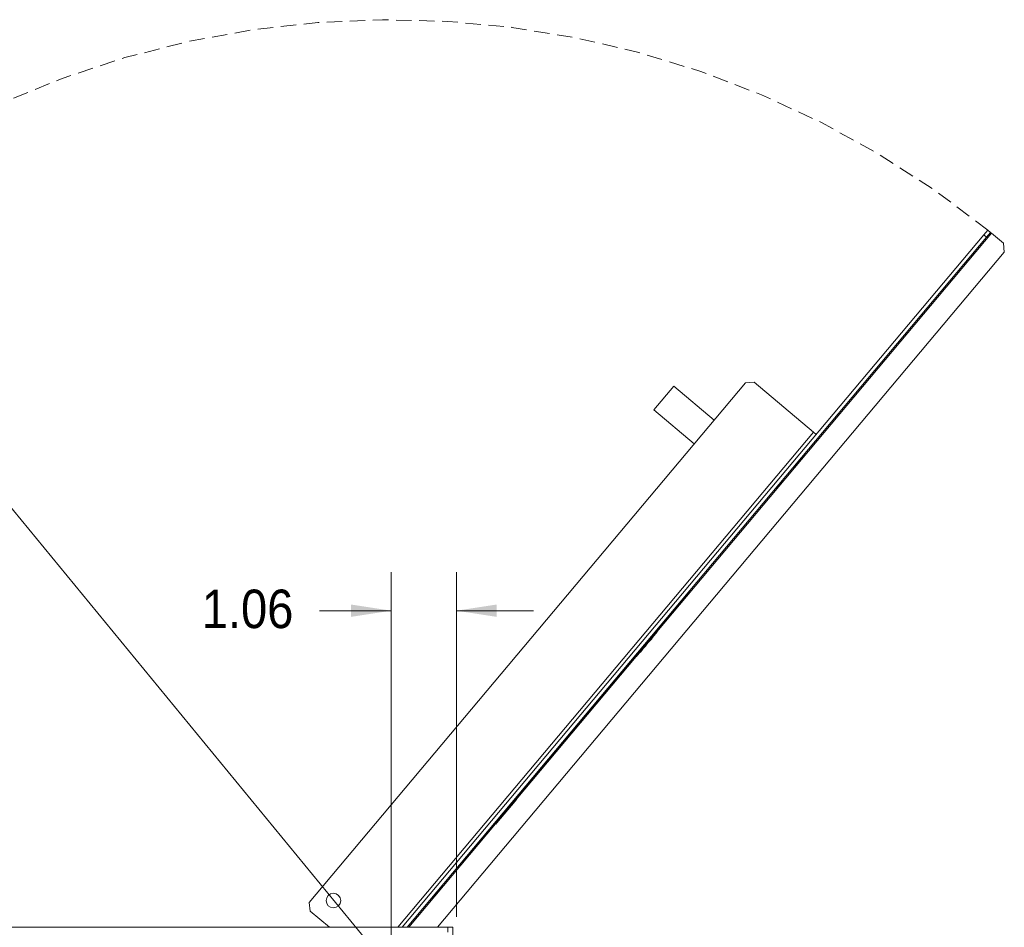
# Paper-space layout '2' of a CAD drawing. Header units: inches. Extents: x 1 to 109, y 1 to 85.
# Tile 17 of 66: x 50 to 66, y 29 to 43. Entities that reach past the tile are written whole.
import ezdxf

# ---------------------------------------------------------------- set-up
doc = ezdxf.new("R2010")
doc.units = ezdxf.units.IN
doc.header["$MEASUREMENT"] = 0
doc.linetypes.add('HIDDEN', pattern=[0.075, 0.05, -0.025])
doc.styles.add('SLDTEXTSTYLE0', font='GOTHIC.TTF', dxfattribs={"width": 0.913})
doc.dimstyles.new('SLDDIMSTYLE5', dxfattribs={"dimtxt": 0.625, "dimasz": 0.65, "dimexe": 0, "dimexo": 0.0625, "dimgap": 0.15625, "dimtad": 0, "dimtih": 1, "dimtoh": 1, "dimrnd": 1e-09, "dimzin": 12, "dimdsep": 46, "dimtxsty": 'SLDTEXTSTYLE0', "dimsah": 1, "dimcen": 0, "dimadec": 0, "dimazin": 3, "dimtfac": 1, "dimtofl": 0, "dimtmove": 0, "dimatfit": 3, "dimfxl": 1, "dimfrac": 2, "dimtolj": 1, "dimtzin": 12, "dimarcsym": 0})
doc.dimstyles.new('SLDDIMSTYLE6', dxfattribs={"dimtxt": 0.625, "dimasz": 0.65, "dimexe": 0, "dimexo": 0.0625, "dimgap": 0.15625, "dimtad": 0, "dimtih": 1, "dimtoh": 1, "dimrnd": 1e-09, "dimzin": 12, "dimdsep": 46, "dimtxsty": 'SLDTEXTSTYLE0', "dimsah": 1, "dimcen": 0.09, "dimadec": 0, "dimazin": 3, "dimtfac": 1, "dimtmove": 0, "dimatfit": 0, "dimfxl": 1, "dimfrac": 2, "dimtolj": 1, "dimtzin": 12, "dimarcsym": 0})

# ---------------------------------------------------------------- blocks, each defined once
blk = doc.blocks.new('_D_31')
at = {"color": 7, "linetype": 'Continuous', "lineweight": 0, "ltscale": 5}
for p, q in [((45.991, 40.721), (44.741, 40.721)), ((46.668, 39.897), (45.991, 40.721)), ((56.455, 27.988), (46.668, 39.897))]:
    blk.add_line(p, q, dxfattribs=at)
blk.add_solid([(46.668, 39.897), (47.003, 39.332), (47.158, 39.459)], dxfattribs=at)
at = {"color": 7, "linetype": 'Continuous', "lineweight": 0, "ltscale": 5, "char_height": 0.625, "attachment_point": 1, "style": 'SLDTEXTSTYLE0'}
for s, insert in [('R', (41.922, 41.064)), ('15.42', (42.377, 41.064))]:
    blk.add_mtext(s, dxfattribs=dict(at, insert=insert))
blk = doc.blocks.new('_D_33')
at = {"color": 7, "linetype": 'Continuous', "lineweight": 0, "ltscale": 5}
for p, q in [((56.455, 28.238), (56.455, 34.44)), ((57.515, 28.848), (57.515, 34.44)), ((56.455, 33.815), (55.293, 33.815)), ((57.515, 33.815), (58.765, 33.815))]:
    blk.add_line(p, q, dxfattribs=at)
for points in [[(56.455, 33.815), (55.805, 33.915), (55.805, 33.715)], [(57.515, 33.815), (58.165, 33.715), (58.165, 33.915)]]:
    blk.add_solid(points, dxfattribs=at)
at = {"color": 7, "linetype": 'Continuous', "lineweight": 0, "ltscale": 5, "insert": (53.385, 34.157), "char_height": 0.625, "attachment_point": 1, "style": 'SLDTEXTSTYLE0'}
blk.add_mtext('1.06', dxfattribs=at)

psp = doc.layouts.new('2')

# ---------------------------------------------------------------- linework, layer by layer
at = {"color": 7, "linetype": 'Continuous', "lineweight": 15, "ltscale": 5}
for p, q in [((66.064, 39.914), (56.636, 28.679)), ((66.064, 39.914), (66.128, 39.99)), ((66.109, 39.875), (66.064, 39.914)), ((66.174, 39.952), (66.109, 39.875)), ((66.128, 39.99), (66.174, 39.952)), ((66.189, 39.939), (66.174, 39.952)), ((66.384, 39.775), (66.189, 39.939)), ((66.109, 39.875), (56.715, 28.679)), ((66.397, 39.634), (66.384, 39.775)), ((57.204, 28.679), (66.397, 39.634)), ((62.339, 37.522), (62.198, 37.51)), ((63.304, 36.712), (62.339, 37.522)), ((62.198, 37.51), (55.128, 29.083)), ((60.716, 37.072), (61.037, 37.455)), ((61.037, 37.455), (61.692, 36.906)), ((60.716, 37.072), (61.37, 36.523)), ((63.304, 36.712), (63.347, 36.676)), ((63.155, 36.352), (62.99, 36.156)), ((63.155, 36.352), (63.154, 36.353)), ((62.989, 36.157), (62.99, 36.156)), ((62.823, 35.957), (62.744, 35.863)), ((62.823, 35.957), (62.822, 35.957)), ((62.862, 36.003), (62.823, 35.957)), ((62.862, 36.003), (62.861, 36.004)), ((62.744, 35.863), (62.704, 35.816)), ((62.704, 35.816), (62.704, 35.816)), ((62.744, 35.863), (62.743, 35.863)), ((61.215, 34.027), (57.68, 29.814)), ((61.215, 34.027), (61.208, 34.033)), ((61.296, 34.123), (61.215, 34.027)), ((61.288, 34.129), (61.296, 34.123)), ((61.296, 34.123), (61.288, 34.129)), ((61.296, 34.123), (61.296, 34.123)), ((60.808, 33.539), (60.807, 33.54)), ((60.748, 33.447), (60.452, 33.094)), ((60.658, 33.361), (60.678, 33.385)), ((60.674, 33.355), (60.685, 33.369)), ((60.678, 33.385), (60.677, 33.386)), ((60.678, 33.385), (60.682, 33.39)), ((60.682, 33.39), (60.681, 33.391)), ((60.682, 33.39), (60.693, 33.403)), ((60.685, 33.369), (60.684, 33.37)), ((60.685, 33.369), (60.695, 33.38)), ((60.693, 33.403), (60.692, 33.403)), ((60.695, 33.38), (60.693, 33.382)), ((60.695, 33.381), (60.694, 33.382)), ((60.695, 33.381), (60.705, 33.393)), ((60.695, 33.38), (60.695, 33.381)), ((60.705, 33.393), (60.704, 33.394)), ((60.705, 33.393), (60.704, 33.394)), ((60.748, 33.447), (60.736, 33.456)), ((60.767, 33.47), (60.748, 33.447)), ((60.767, 33.47), (60.756, 33.479)), ((60.767, 33.47), (60.756, 33.479)), ((60.767, 33.47), (60.767, 33.47)), ((60.779, 33.503), (60.777, 33.505)), ((60.585, 33.29), (60.449, 33.128)), ((60.552, 33.21), (60.55, 33.211)), ((60.559, 33.218), (60.557, 33.22)), ((60.568, 33.229), (60.567, 33.231)), ((60.568, 33.229), (60.588, 33.253)), ((60.585, 33.29), (60.585, 33.291)), ((60.588, 33.253), (60.586, 33.254)), ((60.588, 33.253), (60.586, 33.254)), ((60.588, 33.253), (60.587, 33.255)), ((60.588, 33.253), (60.598, 33.265)), ((60.588, 33.253), (60.588, 33.253)), ((60.594, 33.285), (60.593, 33.286)), ((60.596, 33.263), (60.595, 33.264)), ((60.616, 33.311), (60.615, 33.312)), ((60.621, 33.293), (60.62, 33.294)), ((60.639, 33.339), (60.639, 33.34)), ((60.64, 33.315), (60.65, 33.327)), ((60.643, 33.343), (60.642, 33.344)), ((60.643, 33.343), (60.653, 33.356)), ((60.646, 33.322), (60.644, 33.323)), ((60.65, 33.327), (60.649, 33.328)), ((60.65, 33.327), (60.649, 33.328)), ((60.654, 33.332), (60.652, 33.333)), ((60.653, 33.356), (60.658, 33.361)), ((60.653, 33.356), (60.653, 33.357)), ((60.654, 33.332), (60.664, 33.343)), ((60.658, 33.361), (60.657, 33.362)), ((60.664, 33.343), (60.662, 33.345)), ((60.664, 33.344), (60.663, 33.345)), ((60.664, 33.344), (60.674, 33.355)), ((60.664, 33.343), (60.664, 33.344)), ((60.674, 33.355), (60.672, 33.357)), ((60.366, 33.012), (60.406, 33.059)), ((60.406, 33.059), (60.404, 33.061)), ((60.406, 33.059), (60.404, 33.061)), ((60.406, 33.059), (60.412, 33.067)), ((60.412, 33.067), (60.411, 33.068)), ((60.412, 33.067), (60.423, 33.08)), ((60.433, 33.071), (60.421, 33.081)), ((60.452, 33.094), (60.433, 33.071)), ((60.452, 33.094), (60.441, 33.104)), ((60.448, 33.129), (60.449, 33.128)), ((60.496, 33.144), (60.495, 33.145)), ((60.496, 33.144), (60.536, 33.191)), ((60.536, 33.191), (60.534, 33.192)), ((60.536, 33.191), (60.534, 33.192)), ((60.544, 33.201), (60.543, 33.203)), ((60.546, 33.203), (60.545, 33.204)), ((60.361, 33.006), (60.359, 33.007)), ((60.361, 33.006), (60.366, 33.012)), ((60.366, 33.012), (60.365, 33.014)), ((60.152, 32.759), (59.053, 31.449)), ((60.152, 32.759), (60.151, 32.759)), ((60.152, 32.759), (60.151, 32.759)), ((60.152, 32.759), (60.152, 32.759)), ((60.037, 32.637), (59.873, 32.441)), ((60.037, 32.637), (60.036, 32.638)), ((59.872, 32.442), (59.873, 32.441)), ((59.599, 32.096), (59.609, 32.108)), ((59.609, 32.108), (59.608, 32.108)), ((59.609, 32.108), (59.608, 32.108)), ((59.65, 32.158), (59.617, 32.119)), ((59.65, 32.158), (59.649, 32.159)), ((59.451, 31.92), (59.464, 31.936)), ((59.523, 32.007), (59.46, 31.932)), ((59.464, 31.936), (59.47, 31.942)), ((59.464, 31.936), (59.464, 31.936)), ((59.47, 31.942), (59.469, 31.943)), ((59.47, 31.942), (59.495, 31.972)), ((59.495, 31.972), (59.494, 31.973)), ((59.495, 31.972), (59.5, 31.979)), ((59.5, 31.979), (59.499, 31.979)), ((59.5, 31.979), (59.514, 31.994)), ((59.514, 31.994), (59.513, 31.995)), ((59.514, 31.994), (59.515, 31.997)), ((59.518, 31.999), (59.517, 32)), ((59.578, 32.071), (59.582, 32.076)), ((59.422, 31.887), (59.248, 31.68)), ((59.321, 31.765), (59.338, 31.785)), ((59.338, 31.785), (59.337, 31.786)), ((59.338, 31.785), (59.356, 31.807)), ((59.356, 31.807), (59.367, 31.82)), ((59.356, 31.807), (59.356, 31.808)), ((59.367, 31.82), (59.366, 31.82)), ((59.367, 31.82), (59.379, 31.835)), ((59.379, 31.835), (59.388, 31.845)), ((59.379, 31.835), (59.379, 31.835)), ((59.379, 31.835), (59.379, 31.835)), ((59.39, 31.847), (59.389, 31.848)), ((59.417, 31.88), (59.416, 31.88)), ((59.447, 31.915), (59.446, 31.916)), ((59.449, 31.918), (59.451, 31.92)), ((59.451, 31.92), (59.45, 31.921)), ((59.247, 31.68), (59.248, 31.68)), ((59.285, 31.722), (59.284, 31.723)), ((59.285, 31.722), (59.301, 31.741)), ((59.301, 31.741), (59.3, 31.742)), ((59.301, 31.741), (59.311, 31.752)), ((59.311, 31.753), (59.31, 31.754)), ((59.311, 31.752), (59.31, 31.753)), ((59.311, 31.753), (59.321, 31.765)), ((59.321, 31.765), (59.321, 31.766)), ((59.024, 31.414), (58.9, 31.266)), ((59.024, 31.414), (59.023, 31.415)), ((59.053, 31.449), (59.024, 31.414)), ((59.053, 31.449), (59.052, 31.449)), ((58.786, 31.13), (58.785, 31.131)), ((58.786, 31.13), (58.805, 31.154)), ((58.9, 31.266), (58.805, 31.154)), ((58.805, 31.154), (58.805, 31.154)), ((58.805, 31.154), (58.805, 31.154)), ((58.9, 31.266), (58.899, 31.267)), ((58.638, 30.954), (58.657, 30.977)), ((58.657, 30.977), (58.656, 30.978)), ((58.657, 30.977), (58.667, 30.989)), ((58.667, 30.989), (58.687, 31.012)), ((58.667, 30.989), (58.667, 30.99)), ((58.687, 31.012), (58.686, 31.013)), ((58.71, 31.04), (58.709, 31.041)), ((58.732, 31.066), (58.731, 31.066)), ((58.755, 31.094), (58.755, 31.095)), ((58.762, 31.102), (58.761, 31.103)), ((58.764, 31.104), (58.763, 31.104)), ((58.769, 31.11), (58.768, 31.111)), ((58.777, 31.119), (58.776, 31.12)), ((58.511, 30.803), (58.521, 30.815)), ((58.521, 30.815), (58.537, 30.833)), ((58.521, 30.815), (58.521, 30.816)), ((58.521, 30.815), (58.521, 30.816)), ((58.537, 30.833), (58.536, 30.834)), ((58.537, 30.833), (58.536, 30.834)), ((58.537, 30.833), (58.537, 30.833)), ((58.541, 30.838), (58.54, 30.839)), ((58.541, 30.838), (58.577, 30.882)), ((58.577, 30.882), (58.577, 30.882)), ((58.577, 30.882), (58.577, 30.882)), ((58.586, 30.892), (58.585, 30.893)), ((58.611, 30.921), (58.61, 30.922)), ((58.635, 30.951), (58.635, 30.952)), ((58.638, 30.954), (58.637, 30.955)), ((58.466, 30.727), (58.17, 30.375)), ((58.45, 30.73), (58.449, 30.731)), ((58.485, 30.75), (58.466, 30.727)), ((58.471, 30.755), (58.47, 30.755)), ((58.485, 30.75), (58.474, 30.76)), ((58.485, 30.75), (58.474, 30.76)), ((58.485, 30.75), (58.485, 30.75)), ((58.492, 30.78), (58.491, 30.781)), ((58.496, 30.785), (58.495, 30.786)), ((58.511, 30.803), (58.511, 30.804)), ((58.252, 30.494), (58.251, 30.494)), ((58.264, 30.509), (58.282, 30.53)), ((58.264, 30.509), (58.264, 30.509)), ((58.282, 30.53), (58.281, 30.53)), ((58.282, 30.53), (58.281, 30.53)), ((58.114, 30.329), (58.124, 30.341)), ((58.124, 30.341), (58.123, 30.342)), ((58.124, 30.341), (58.123, 30.342)), ((58.124, 30.341), (58.139, 30.36)), ((58.139, 30.36), (58.138, 30.36)), ((58.139, 30.36), (58.138, 30.36)), ((58.151, 30.352), (58.139, 30.361)), ((58.139, 30.36), (58.139, 30.36)), ((58.143, 30.364), (58.142, 30.364)), ((58.17, 30.375), (58.151, 30.352)), ((58.158, 30.382), (58.157, 30.383)), ((58.158, 30.382), (58.168, 30.394)), ((58.168, 30.394), (58.167, 30.394)), ((58.168, 30.394), (58.167, 30.394)), ((58.168, 30.394), (58.183, 30.412)), ((58.183, 30.412), (58.182, 30.413)), ((58.183, 30.412), (58.182, 30.413)), ((58.183, 30.412), (58.183, 30.412)), ((58.185, 30.414), (58.184, 30.415)), ((58.185, 30.414), (58.196, 30.427)), ((58.196, 30.427), (58.195, 30.428)), ((58.196, 30.427), (58.2, 30.432)), ((58.2, 30.432), (58.199, 30.433)), ((58.2, 30.432), (58.22, 30.456)), ((58.22, 30.456), (58.219, 30.457)), ((58.22, 30.456), (58.225, 30.461)), ((58.225, 30.461), (58.224, 30.462)), ((58.225, 30.461), (58.235, 30.474)), ((58.235, 30.474), (58.234, 30.475)), ((58.239, 30.478), (58.238, 30.479)), ((57.979, 30.168), (57.998, 30.191)), ((57.998, 30.191), (57.997, 30.192)), ((57.998, 30.191), (57.997, 30.191)), ((57.998, 30.191), (58.01, 30.205)), ((58.01, 30.205), (58.009, 30.206)), ((58.01, 30.205), (58.017, 30.214)), ((58.017, 30.214), (58.016, 30.215)), ((58.032, 30.231), (58.031, 30.232)), ((58.032, 30.231), (58.034, 30.234)), ((58.034, 30.234), (58.033, 30.235)), ((58.034, 30.234), (58.044, 30.246)), ((58.044, 30.246), (58.043, 30.247)), ((58.044, 30.246), (58.043, 30.247)), ((58.05, 30.254), (58.053, 30.256)), ((58.05, 30.254), (58.05, 30.254)), ((58.053, 30.256), (58.052, 30.257)), ((58.053, 30.256), (58.092, 30.303)), ((58.092, 30.303), (58.091, 30.304)), ((58.092, 30.303), (58.091, 30.304)), ((58.092, 30.303), (58.098, 30.31)), ((58.099, 30.311), (58.098, 30.312)), ((58.114, 30.329), (58.113, 30.33)), ((57.95, 30.134), (57.949, 30.134)), ((57.969, 30.156), (57.968, 30.157)), ((57.969, 30.156), (57.979, 30.168)), ((57.979, 30.168), (57.978, 30.169)), ((57.979, 30.168), (57.978, 30.169)), ((57.979, 30.168), (57.979, 30.168)), ((57.599, 29.718), (57.592, 29.724)), ((57.68, 29.814), (57.599, 29.718)), ((57.672, 29.82), (57.68, 29.814)), ((57.281, 29.352), (57.116, 29.156)), ((57.281, 29.352), (57.28, 29.353)), ((55.128, 29.083), (55.14, 28.943)), ((57.116, 29.157), (57.116, 29.156)), ((55.14, 28.943), (55.454, 28.679)), ((40.29, 28.679), (57.375, 28.679)), ((56.716, 28.679), (56.715, 28.68)), ((56.755, 28.726), (56.716, 28.679)), ((56.716, 28.679), (56.716, 28.679)), ((56.755, 28.726), (56.755, 28.727)), ((57.375, 28.679), (57.375, 28.599)), ((57.375, 28.679), (57.455, 28.679)), ((57.455, 28.679), (57.455, 15.804))]:
    psp.add_line(p, q, dxfattribs=at)
at = {"color": 8, "linetype": 'Continuous', "lineweight": 15, "ltscale": 5}
for p, q in [((60.763, 33.473), (66.189, 39.939)), ((56.564, 28.679), (63.304, 36.712)), ((58.481, 30.753), (60.429, 33.074)), ((58.466, 30.727), (58.455, 30.736)), ((56.741, 28.679), (58.147, 30.355)), ((58.17, 30.375), (58.159, 30.384))]:
    psp.add_line(p, q, dxfattribs=at)
at = {"color": 7, "linetype": 'Continuous', "lineweight": 15, "ltscale": 25}
psp.add_circle((55.52, 29.113), 0.119, dxfattribs=at)
at = {"color": 7, "linetype": 'HIDDEN', "lineweight": 0, "ltscale": 5}
psp.add_arc((56.455, 27.988), 15.415, 51.1337, 177.4308, dxfattribs=at)
at = {"color": 7, "linetype": 'Continuous', "lineweight": 15, "ltscale": 5}
for points, knots in [([(60.546, 33.203), (60.547, 33.204), (60.548, 33.206), (60.551, 33.208), (60.552, 33.21)], [0, 0, 0, 0, 0.560007, 1, 1, 1, 1]), ([(60.552, 33.21), (60.553, 33.211), (60.555, 33.214), (60.558, 33.217), (60.559, 33.218)], [0, 0, 0, 0, 0.559443, 1, 1, 1, 1]), ([(60.559, 33.218), (60.561, 33.22), (60.564, 33.224), (60.567, 33.228), (60.568, 33.229)], [0, 0, 0, 0, 0.5595793, 1, 1, 1, 1]), ([(60.544, 33.201), (60.545, 33.201), (60.545, 33.201), (60.546, 33.203), (60.546, 33.203)], [0, 0, 0, 0, 0.56008, 1, 1, 1, 1]), ([(58.769, 31.11), (58.77, 31.112), (58.773, 31.115), (58.775, 31.118), (58.777, 31.119)], [0, 0, 0, 0, 0.559443, 1, 1, 1, 1]), ([(58.252, 30.494), (58.254, 30.496), (58.258, 30.501), (58.262, 30.506), (58.264, 30.509)], [0, 0, 0, 0, 0.559954, 1, 1, 1, 1])]:
    psp.add_open_spline(points, degree=3, knots=knots, dxfattribs=at)

# ---------------------------------------------------------------- dimensions: what is measured, and where the dimension line sits
at = {"color": 7, "linetype": 'Continuous', "lineweight": 0, "ltscale": 5}
dim = psp.add_radius_dim(center=(56.4548, 27.9879), mpoint=(46.6676, 39.8974), dimstyle='SLDDIMSTYLE5', dxfattribs=at)
dim.commit()
dim.dimension.update_dxf_attribs({"geometry": '_D_31', "text_midpoint": (43.1749, 40.7212), "dimtype": 164})
dim = psp.add_linear_dim(base=(57.515, 33.815), p1=(56.455, 27.988), p2=(57.515, 28.598), dimstyle='SLDDIMSTYLE6', dxfattribs=at)
dim.commit()
dim.dimension.update_dxf_attribs({"geometry": '_D_33', "text_midpoint": (54.183, 33.815), "dimtype": 160})

doc.saveas('drawing.dxf')
